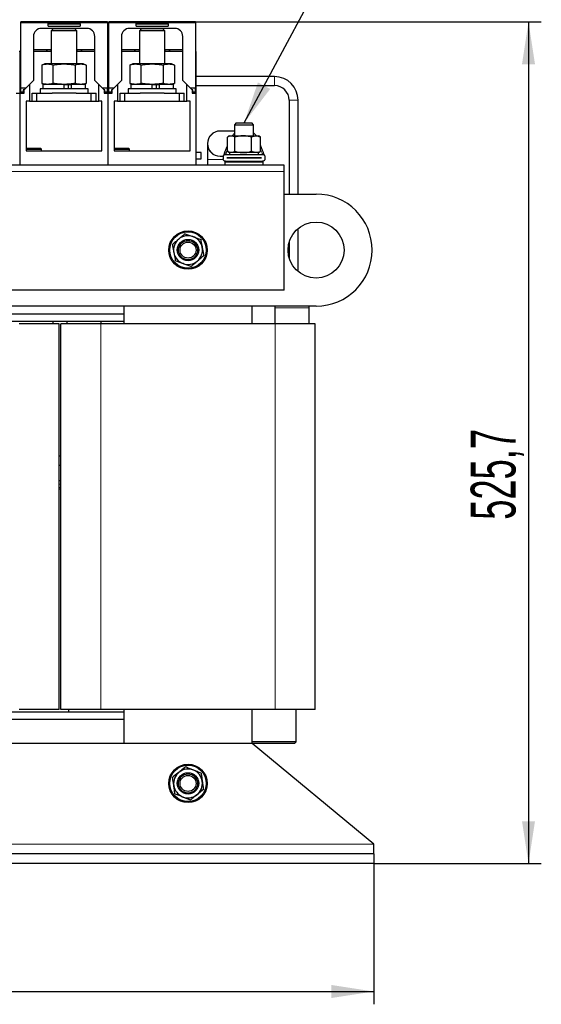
# Model space of a CAD drawing. Header units: millimetres. Extents: x 5 to 418, y 2 to 292.
# Tile 11 of 39: x 110 to 151, y 173 to 250. Entities that reach past the tile are written whole.
import ezdxf

# ---------------------------------------------------------------- set-up
doc = ezdxf.new("R2010")
doc.units = ezdxf.units.MM
doc.layers.add('SLD-0', color=7, linetype='Continuous')
doc.styles.add('SLDTEXTSTYLE0', font='TXT', dxfattribs={"width": 0.605})
doc.dimstyles.new('SLDDIMSTYLE0', dxfattribs={"dimtxt": 3.5, "dimasz": 3.302, "dimexe": 0, "dimexo": 0.0625, "dimgap": 0.875, "dimtad": 1, "dimlfac": 8, "dimrnd": 1e-09, "dimzin": 12, "dimdsep": 46, "dimtxsty": 'SLDTEXTSTYLE0', "dimsah": 1, "dimcen": 0.09, "dimadec": 0, "dimazin": 3, "dimtfac": 1, "dimtofl": 0, "dimtmove": 0, "dimatfit": 3, "dimfxl": 1, "dimfrac": 2, "dimtolj": 1, "dimtzin": 12, "dimarcsym": 0})
doc.dimstyles.new('SLDDIMSTYLE1', dxfattribs={"dimtxt": 3.5, "dimasz": 3.302, "dimexe": 0, "dimexo": 0.0625, "dimgap": 0.875, "dimtad": 1, "dimdec": 1, "dimlfac": 8, "dimrnd": 1e-09, "dimzin": 12, "dimdsep": 46, "dimtxsty": 'SLDTEXTSTYLE0', "dimsah": 1, "dimcen": 0.09, "dimadec": 0, "dimazin": 3, "dimtfac": 1, "dimtofl": 0, "dimtmove": 0, "dimatfit": 3, "dimfxl": 1, "dimfrac": 2, "dimtolj": 1, "dimtzin": 12, "dimarcsym": 0})
doc.dimstyles.new('SLDDIMSTYLE2', dxfattribs={"dimtxt": 0.18, "dimasz": 3.302, "dimexe": 0, "dimexo": 0.0625, "dimgap": 0, "dimtad": 0, "dimtih": 1, "dimtoh": 1, "dimdec": 0, "dimrnd": 1e-09, "dimzin": 0, "dimdsep": 46, "dimtxsty": 'Standard', "dimsah": 1, "dimcen": 0.09, "dimadec": 0, "dimazin": 0, "dimtfac": 3.302, "dimtdec": 0, "dimtofl": 0, "dimtmove": 0, "dimatfit": 3, "dimfxl": 1, "dimfrac": 2, "dimtolj": 1, "dimtzin": 0, "dimarcsym": 0})

# ---------------------------------------------------------------- blocks, each defined once
blk = doc.blocks.new('_D')
at = {"layer": 'SLD-0'}
for p, q in [((69.035, 183.896), (69.035, 172.896)), ((138.035, 183.896), (138.035, 172.896)), ((69.035, 173.896), (138.035, 173.896))]:
    blk.add_line(p, q, dxfattribs=at)
for points in [[(69.035, 173.896), (72.337, 173.388), (72.337, 174.404)], [(138.035, 173.896), (134.733, 174.404), (134.733, 173.388)]]:
    blk.add_solid(points, dxfattribs=at)
at = {"layer": 'SLD-0', "insert": (99.524, 178.408), "char_height": 3.5, "attachment_point": 1, "style": 'SLDTEXTSTYLE0'}
blk.add_mtext('552', dxfattribs=at)
blk = doc.blocks.new('_D_1')
at = {"layer": 'SLD-0', "color": 7}
for p, q in [((124.11, 249.612), (151.123, 249.612)), ((150.123, 249.612), (150.123, 183.896)), ((138.035, 183.896), (151.123, 183.896))]:
    blk.add_line(p, q, dxfattribs=at)
for points in [[(150.123, 249.612), (149.615, 246.31), (150.631, 246.31)], [(150.123, 183.896), (150.631, 187.198), (149.615, 187.198)]]:
    blk.add_solid(points, dxfattribs=at)
at = {"layer": 'SLD-0', "color": 7, "insert": (145.611, 210.738), "char_height": 3.5, "attachment_point": 1, "rotation": 90, "style": 'SLDTEXTSTYLE0'}
blk.add_mtext('525,7', dxfattribs=at)

msp = doc.modelspace()

# ---------------------------------------------------------------- linework, layer by layer
at = {"color": 7, "linetype": 'Continuous', "lineweight": 25}
for p, q in [((117.2347, 249.6117), (110.4847, 249.6117)), ((110.4847, 249.5492), (110.4847, 249.6117)), ((110.4847, 244.4367), (110.4847, 249.5492)), ((117.2347, 249.5492), (110.4847, 249.5492)), ((115.1097, 249.5429), (112.6097, 249.5429)), ((112.6097, 249.4604), (112.6097, 249.5429)), ((112.6097, 249.2929), (112.6097, 249.4604)), ((112.6097, 249.4604), (115.1097, 249.4604)), ((112.6097, 249.2929), (115.1097, 249.2929)), ((115.1097, 249.4604), (115.1097, 249.5429)), ((115.1097, 249.4604), (115.1097, 249.2929)), ((117.2347, 249.6117), (117.2347, 249.5492)), ((117.2347, 249.5492), (117.2347, 244.4367)), ((124.1097, 249.6117), (117.3597, 249.6117)), ((117.3597, 249.5492), (117.3597, 249.6117)), ((117.3597, 244.4367), (117.3597, 249.5492)), ((124.1097, 249.5492), (117.3597, 249.5492)), ((119.4847, 249.4604), (119.4847, 249.5429)), ((121.9847, 249.5429), (119.4847, 249.5429)), ((119.4847, 249.4604), (121.9847, 249.4604)), ((119.4847, 249.2929), (119.4847, 249.4604)), ((119.4847, 249.2929), (121.9847, 249.2929)), ((121.9847, 249.4604), (121.9847, 249.5429)), ((121.9847, 249.4604), (121.9847, 249.2929)), ((124.1097, 249.6117), (124.1097, 249.5492)), ((124.1097, 249.5492), (124.1097, 244.4367)), ((111.466, 248.4867), (111.466, 245.0429)), ((115.6285, 249.1117), (112.091, 249.1117)), ((113.0131, 249.071), (112.8597, 248.9177)), ((112.8597, 248.9177), (112.8597, 246.3335)), ((114.8597, 248.9177), (112.8597, 248.9177)), ((114.7064, 249.071), (113.0131, 249.071)), ((114.8597, 248.9177), (114.7064, 249.071)), ((114.8597, 246.3335), (114.8597, 248.9177)), ((116.2535, 245.0429), (116.2535, 248.4867)), ((118.341, 248.4867), (118.341, 245.0429)), ((122.5035, 249.1117), (118.966, 249.1117)), ((119.8881, 249.071), (119.7347, 248.9177)), ((119.7347, 248.9177), (119.7347, 246.3335)), ((121.7347, 248.9177), (119.7347, 248.9177)), ((121.5814, 249.071), (119.8881, 249.071)), ((121.7347, 248.9177), (121.5814, 249.071)), ((121.7347, 246.3335), (121.7347, 248.9177)), ((123.1285, 245.0429), (123.1285, 248.4867)), ((110.4222, 247.296), (110.3597, 247.296)), ((110.4222, 244.0585), (110.4222, 247.296)), ((110.4847, 247.296), (110.4222, 247.296)), ((112.8597, 247.4346), (111.466, 247.4346)), ((112.8597, 247.296), (111.466, 247.296)), ((116.2535, 247.4346), (114.8597, 247.4346)), ((116.2535, 247.296), (114.8597, 247.296)), ((115.2687, 247.296), (115.192, 247.4346)), ((117.2972, 247.296), (117.2347, 247.296)), ((117.3597, 247.296), (117.2972, 247.296)), ((117.2972, 244.0585), (117.2972, 247.296)), ((119.7347, 247.4346), (118.341, 247.4346)), ((119.7347, 247.296), (118.341, 247.296)), ((123.1285, 247.4346), (121.7347, 247.4346)), ((123.1285, 247.296), (121.7347, 247.296)), ((122.1437, 247.296), (122.067, 247.4346)), ((124.1722, 247.296), (124.1097, 247.296)), ((124.1722, 244.0585), (124.1722, 247.296)), ((112.3597, 246.3335), (112.1277, 246.2491)), ((112.1277, 246.2491), (112.1277, 244.818)), ((112.5607, 246.3335), (112.3597, 246.3335)), ((113.8597, 246.3335), (112.5607, 246.3335)), ((112.9937, 244.818), (112.9937, 246.2491)), ((115.1588, 246.3335), (113.8597, 246.3335)), ((114.7258, 246.2491), (114.7258, 244.818)), ((115.3597, 246.3335), (115.1588, 246.3335)), ((115.5918, 246.2491), (115.3597, 246.3335)), ((115.5918, 246.2491), (115.5918, 244.818)), ((119.2347, 246.3335), (119.0027, 246.2491)), ((119.0027, 246.2491), (119.0027, 244.818)), ((119.4357, 246.3335), (119.2347, 246.3335)), ((120.7347, 246.3335), (119.4357, 246.3335)), ((119.8687, 244.818), (119.8687, 246.2491)), ((122.0338, 246.3335), (120.7347, 246.3335)), ((121.6008, 246.2491), (121.6008, 244.818)), ((122.2347, 246.3335), (122.0338, 246.3335)), ((122.4668, 246.2491), (122.2347, 246.3335)), ((122.4668, 246.2491), (122.4668, 244.818)), ((130.2847, 245.346), (124.1722, 245.346)), ((111.466, 245.0429), (110.8597, 244.4367)), ((111.1535, 244.7304), (111.1535, 243.421)), ((112.1277, 244.818), (112.3597, 244.7335)), ((112.191, 244.7335), (112.191, 244.396)), ((113.8597, 244.7335), (112.191, 244.7335)), ((113.8597, 244.396), (113.8597, 244.7335)), ((113.8597, 244.7335), (114.3728, 244.7335)), ((114.2018, 244.396), (114.2018, 244.7335)), ((114.3728, 244.7335), (114.4305, 244.7335)), ((114.4305, 244.396), (114.4305, 244.7335)), ((115.5285, 244.7335), (114.4305, 244.7335)), ((115.3597, 244.7335), (115.5918, 244.818)), ((115.5285, 244.396), (115.5285, 244.7335)), ((116.8597, 244.4367), (116.2535, 245.0429)), ((116.566, 243.421), (116.566, 244.7304)), ((118.341, 245.0429), (117.7347, 244.4367)), ((118.0285, 244.7304), (118.0285, 243.421)), ((119.0027, 244.818), (119.2347, 244.7335)), ((119.066, 244.7335), (119.066, 244.396)), ((120.7347, 244.7335), (119.066, 244.7335)), ((120.7347, 244.396), (120.7347, 244.7335)), ((120.7347, 244.7335), (121.2478, 244.7335)), ((121.0768, 244.396), (121.0768, 244.7335)), ((121.2478, 244.7335), (121.3055, 244.7335)), ((121.3055, 244.396), (121.3055, 244.7335)), ((122.4035, 244.7335), (121.3055, 244.7335)), ((122.2347, 244.7335), (122.4668, 244.818)), ((122.4035, 244.396), (122.4035, 244.7335)), ((123.7347, 244.4367), (123.1285, 245.0429)), ((123.441, 243.421), (123.441, 244.7304)), ((124.1722, 244.646), (130.2847, 244.646)), ((110.1097, 244.0585), (110.4222, 244.0585)), ((110.4222, 238.421), (110.4222, 244.0585)), ((110.4222, 244.0585), (110.7347, 244.0585)), ((110.8597, 244.4367), (110.4847, 244.4367)), ((110.4847, 244.1242), (110.4847, 244.4367)), ((110.6722, 244.1242), (110.4847, 244.1242)), ((110.7347, 244.3117), (110.6722, 244.3117)), ((110.6722, 244.3117), (110.6722, 244.1242)), ((110.8597, 244.4367), (110.7347, 244.3117)), ((110.7347, 244.0585), (110.7347, 244.3117)), ((111.3597, 243.421), (111.3597, 244.046)), ((111.3597, 244.046), (111.7347, 244.046)), ((111.7347, 243.421), (111.7347, 244.046)), ((111.7347, 244.046), (112.9243, 244.046)), ((111.9847, 244.396), (111.9847, 244.046)), ((115.7347, 244.396), (111.9847, 244.396)), ((114.7951, 244.046), (112.9243, 244.046)), ((114.7951, 244.046), (115.9847, 244.046)), ((115.7347, 244.046), (115.7347, 244.396)), ((115.9847, 243.421), (115.9847, 244.046)), ((115.9847, 244.046), (116.3597, 244.046)), ((116.3597, 243.421), (116.3597, 244.046)), ((117.2347, 244.4367), (116.8597, 244.4367)), ((116.9847, 244.3117), (116.8597, 244.4367)), ((117.0472, 244.3117), (116.9847, 244.3117)), ((116.9847, 244.3117), (116.9847, 244.0585)), ((116.9847, 244.0585), (117.2972, 244.0585)), ((117.0472, 244.1242), (117.0472, 244.3117)), ((117.2347, 244.1242), (117.0472, 244.1242)), ((117.2347, 244.1242), (117.2347, 244.4367)), ((117.2972, 238.421), (117.2972, 244.0585)), ((117.2972, 244.0585), (117.6097, 244.0585)), ((117.7347, 244.4367), (117.3597, 244.4367)), ((117.3597, 244.1242), (117.3597, 244.4367)), ((117.5472, 244.1242), (117.3597, 244.1242)), ((117.6097, 244.3117), (117.5472, 244.3117)), ((117.5472, 244.3117), (117.5472, 244.1242)), ((117.7347, 244.4367), (117.6097, 244.3117)), ((117.6097, 244.0585), (117.6097, 244.3117)), ((118.2347, 243.421), (118.2347, 244.046)), ((118.2347, 244.046), (118.6097, 244.046)), ((118.6097, 243.421), (118.6097, 244.046)), ((118.6097, 244.046), (119.7993, 244.046)), ((118.8597, 244.396), (118.8597, 244.046)), ((122.6097, 244.396), (118.8597, 244.396)), ((121.6701, 244.046), (119.7993, 244.046)), ((121.6701, 244.046), (122.8597, 244.046)), ((122.6097, 244.046), (122.6097, 244.396)), ((122.8597, 243.421), (122.8597, 244.046)), ((122.8597, 244.046), (123.2347, 244.046)), ((123.2347, 243.421), (123.2347, 244.046)), ((124.1097, 244.4367), (123.7347, 244.4367)), ((123.8597, 244.3117), (123.7347, 244.4367)), ((123.9222, 244.3117), (123.8597, 244.3117)), ((123.8597, 244.3117), (123.8597, 244.0585)), ((123.8597, 244.0585), (124.1722, 244.0585)), ((123.9222, 244.1242), (123.9222, 244.3117)), ((124.1097, 244.1242), (123.9222, 244.1242)), ((124.1097, 244.1242), (124.1097, 244.4367)), ((124.1722, 238.421), (124.1722, 244.0585)), ((111.1535, 243.421), (110.9035, 243.421)), ((110.9035, 243.421), (110.9035, 239.546)), ((111.1535, 243.421), (111.5347, 243.421)), ((111.5347, 243.421), (111.7347, 243.421)), ((111.7347, 243.421), (115.9847, 243.421)), ((115.9847, 243.421), (116.1847, 243.421)), ((116.1847, 243.421), (116.566, 243.421)), ((116.816, 243.421), (116.566, 243.421)), ((116.816, 239.546), (116.816, 243.421)), ((118.0285, 243.421), (117.7785, 243.421)), ((117.7785, 243.421), (117.7785, 239.546)), ((118.0285, 243.421), (118.4097, 243.421)), ((118.4097, 243.421), (118.6097, 243.421)), ((118.6097, 243.421), (122.8597, 243.421)), ((122.8597, 243.421), (123.0597, 243.421)), ((123.0597, 243.421), (123.441, 243.421)), ((123.691, 243.421), (123.441, 243.421)), ((123.691, 239.546), (123.691, 243.421)), ((131.4347, 243.496), (131.4347, 236.171)), ((132.1347, 236.171), (132.1347, 243.496)), ((127.2939, 241.721), (127.1597, 241.5868)), ((127.1597, 241.5868), (127.1597, 240.721)), ((127.1597, 241.5868), (128.6597, 241.5868)), ((127.2939, 241.721), (128.5255, 241.721)), ((128.6597, 241.5868), (128.5255, 241.721)), ((128.6597, 240.721), (128.6597, 241.5868)), ((126.0542, 241.0929), (126.0347, 241.0929)), ((127.1597, 241.0929), (126.0542, 241.0929)), ((126.7847, 240.721), (126.6472, 240.6416)), ((126.7847, 240.721), (126.9059, 240.721)), ((126.9059, 240.721), (127.8478, 240.721)), ((127.8478, 240.721), (128.8515, 240.721)), ((128.6597, 240.9458), (128.8199, 240.7698)), ((128.8199, 240.7698), (128.8619, 240.7077)), ((128.8515, 240.721), (129.0347, 240.721)), ((129.1722, 240.6416), (129.0347, 240.721)), ((125.0504, 240.1085), (125.0504, 238.8585)), ((126.6127, 239.509), (126.6127, 240.6205)), ((127.1992, 239.509), (127.1992, 240.6205)), ((128.4963, 239.509), (128.4963, 240.6205)), ((129.2068, 240.6205), (129.1706, 240.6389)), ((129.2068, 239.509), (129.2068, 240.6205)), ((110.9222, 239.746), (110.9035, 239.7273)), ((110.9035, 239.671), (111.3449, 239.671)), ((110.9035, 239.546), (116.816, 239.546)), ((110.9222, 239.746), (111.3602, 239.746)), ((111.3449, 239.671), (112.0972, 239.671)), ((111.3602, 239.746), (112.0222, 239.746)), ((112.0972, 239.671), (112.0222, 239.746)), ((112.0972, 239.546), (112.0972, 239.671)), ((117.7972, 239.746), (117.7785, 239.7273)), ((117.7785, 239.671), (118.2199, 239.671)), ((117.7785, 239.546), (123.691, 239.546)), ((117.7972, 239.746), (118.2352, 239.746)), ((118.2199, 239.671), (118.9722, 239.671)), ((118.2352, 239.746), (118.8972, 239.746)), ((118.9722, 239.671), (118.8972, 239.746)), ((118.9722, 239.546), (118.9722, 239.671)), ((124.5535, 239.4073), (124.1722, 239.4073)), ((124.5535, 239.171), (124.5535, 239.4073)), ((124.5535, 238.9348), (124.5535, 239.171)), ((126.4639, 239.271), (129.3556, 239.271)), ((126.6474, 239.4878), (126.7847, 239.4085)), ((126.7847, 239.4085), (126.7847, 239.271)), ((126.9059, 239.4085), (126.7847, 239.4085)), ((129.0347, 239.4085), (126.9059, 239.4085)), ((127.8478, 239.4085), (126.9059, 239.4085)), ((128.8515, 239.4085), (127.8478, 239.4085)), ((129.0347, 239.4085), (128.8515, 239.4085)), ((129.0347, 239.4085), (129.1721, 239.4878)), ((129.0347, 239.271), (129.0347, 239.4085)), ((129.1706, 239.4904), (129.2068, 239.509)), ((110.4222, 238.421), (103.5472, 238.421)), ((117.2972, 238.421), (110.4222, 238.421)), ((124.1722, 238.421), (117.2972, 238.421)), ((124.1722, 238.9348), (124.5535, 238.9348)), ((131.0347, 238.421), (124.1722, 238.421)), ((125.0504, 238.8585), (125.0504, 238.421)), ((126.0347, 239.1242), (126.0542, 239.1242)), ((126.0542, 239.1242), (126.2891, 239.1242)), ((126.2847, 239.0919), (126.2847, 238.9127)), ((126.4879, 238.7335), (126.4097, 238.6554)), ((126.4097, 238.6554), (126.4097, 238.421)), ((129.4097, 238.6554), (126.4097, 238.6554)), ((126.4639, 238.7335), (129.3556, 238.7335)), ((126.5535, 239.0017), (126.5535, 239.0029)), ((126.5535, 239.0029), (129.266, 239.0029)), ((129.266, 239.0017), (126.5535, 239.0017)), ((127.1597, 239.0029), (127.1597, 239.0017)), ((128.6597, 239.0017), (128.6597, 239.0029)), ((129.266, 239.0029), (129.266, 239.0017)), ((129.4097, 238.6554), (129.3316, 238.7335)), ((129.4097, 238.421), (129.4097, 238.6554)), ((129.5347, 239.0919), (129.5347, 238.9127)), ((131.0347, 237.921), (131.0347, 238.421)), ((131.0347, 228.671), (131.0347, 237.921)), ((131.0347, 236.171), (133.5347, 236.171)), ((132.1347, 230.1152), (132.1347, 233.4768)), ((131.4347, 232.4085), (131.4347, 231.1835)), ((131.0347, 228.671), (76.0347, 228.671)), ((133.5347, 227.421), (73.5347, 227.421)), ((118.5347, 227.421), (118.5347, 226.0335)), ((128.5347, 226.0335), (128.5347, 227.421)), ((130.3107, 227.421), (130.316, 227.2835)), ((130.316, 227.2835), (130.316, 226.0335)), ((133.0035, 227.2835), (133.0014, 227.421)), ((133.0035, 226.0335), (133.0035, 227.2835)), ((118.5347, 226.796), (108.5347, 226.796)), ((118.5347, 226.221), (108.5347, 226.221)), ((113.0035, 226.0335), (113.0035, 226.221)), ((114.066, 226.221), (114.066, 226.0335)), ((116.7535, 226.0335), (116.7535, 226.221)), ((113.4722, 226.0335), (110.3472, 226.0335)), ((113.4722, 195.9085), (113.4722, 226.0335)), ((113.5972, 195.9085), (113.5972, 226.0335)), ((116.7222, 226.0335), (113.5972, 226.0335)), ((130.3472, 226.0335), (116.7222, 226.0335)), ((133.4722, 226.0335), (130.3472, 226.0335)), ((133.4722, 195.9085), (133.4722, 226.0335)), ((113.5972, 215.7085), (113.4722, 215.7085)), ((113.4722, 215.0085), (113.5972, 215.0085)), ((113.5972, 213.771), (113.4722, 213.771)), ((113.5972, 213.121), (113.4722, 213.121)), ((118.5347, 195.721), (108.5347, 195.721)), ((113.4722, 195.9085), (110.3472, 195.9085)), ((116.7222, 195.9085), (113.5972, 195.9085)), ((114.2222, 195.721), (114.2222, 195.9085)), ((130.3472, 195.9085), (116.7222, 195.9085)), ((118.5347, 195.9085), (118.5347, 193.271)), ((128.5347, 193.271), (128.5347, 195.9085)), ((133.4722, 195.9085), (130.3472, 195.9085)), ((131.9722, 193.396), (131.9722, 195.9085)), ((118.5347, 195.146), (108.5347, 195.146)), ((128.5347, 193.271), (78.5347, 193.271)), ((131.9722, 193.396), (128.5347, 193.396)), ((131.8472, 193.271), (128.5347, 193.271)), ((138.0347, 185.396), (128.5347, 193.271)), ((131.8472, 193.271), (131.9722, 193.396)), ((138.0347, 184.646), (138.0347, 185.396)), ((138.0347, 184.646), (69.0347, 184.646)), ((138.0347, 184.646), (138.0347, 183.896)), ((138.0347, 183.896), (69.0347, 183.896))]:
    msp.add_line(p, q, dxfattribs=at)
at = {"color": 7, "linetype": 'Continuous', "lineweight": 18}
for p, q in [((114.9265, 247.296), (114.8597, 247.4024)), ((121.8015, 247.296), (121.7347, 247.4024)), ((130.2847, 244.646), (130.2847, 245.346)), ((131.4347, 243.496), (132.1347, 243.496)), ((126.9706, 240.721), (126.9996, 240.7698)), ((128.8489, 240.721), (128.8199, 240.7698)), ((125.0504, 238.8585), (126.0347, 238.8585)), ((126.0347, 238.8585), (126.2985, 238.8585)), ((131.0347, 237.921), (76.0347, 237.921)), ((130.316, 227.2835), (133.0035, 227.2835)), ((116.7222, 195.9085), (116.7222, 226.0335)), ((130.3472, 195.9085), (130.3472, 226.0335)), ((113.5972, 213.521), (113.4722, 213.521)), ((113.5972, 213.246), (113.4722, 213.246)), ((138.0347, 185.396), (69.0347, 185.396))]:
    msp.add_line(p, q, dxfattribs=at)
at = {"color": 7, "linetype": 'Continuous', "lineweight": 25}
for centre, radius in [((133.5347, 231.796), 2.1875), ((123.5347, 231.796), 1.5), ((123.5347, 231.796), 1.4219), ((123.5347, 231.796), 0.8367), ((123.5347, 231.796), 0.75), ((123.5347, 231.796), 0.625), ((123.5347, 190.146), 1.5), ((123.5347, 190.146), 1.4219), ((123.5347, 190.146), 0.8367), ((123.5347, 190.146), 0.75), ((123.5347, 190.146), 0.625)]:
    msp.add_circle(centre, radius, dxfattribs=at)
for centre, radius, start, end in [((112.091, 248.4867), 0.625, 90, 180), ((115.6285, 248.4867), 0.625, 0, 90), ((118.966, 248.4867), 0.625, 90, 180), ((122.5035, 248.4867), 0.625, 0, 90), ((130.2847, 243.496), 1.85, 0, 90), ((130.2847, 243.496), 1.15, 0, 90), ((126.0347, 240.1085), 0.9844, 90, 270), ((133.5347, 231.796), 4.375, 270, 90), ((123.5347, 231.796), 1.125, 130.291325, 190.291325), ((123.5347, 231.796), 1.125, 70.291325, 130.291325), ((123.5347, 231.796), 1.125, 10.291325, 70.291325), ((123.5347, 231.796), 1.125, 190.291325, 250.291325), ((123.5347, 231.796), 1.125, 310.291325, 10.291325), ((123.5347, 231.796), 1.125, 250.291325, 310.291325), ((123.5347, 190.146), 1.125, 128.156214, 188.156214), ((123.5347, 190.146), 1.125, 68.156214, 128.156214), ((123.5347, 190.146), 1.125, 8.156214, 68.156214), ((123.5347, 190.146), 1.125, 188.156214, 248.156214), ((123.5347, 190.146), 1.125, 308.156214, 8.156214), ((123.5347, 190.146), 1.125, 248.156214, 308.156214)]:
    msp.add_arc(centre, radius, start, end, dxfattribs=at)
at = {"color": 7, "linetype": 'Continuous', "lineweight": 18}
msp.add_arc((126.0659, 240.1085), 0.9844, 90.683825, 269.316175, dxfattribs=at)
at = {"color": 7, "linetype": 'Continuous', "lineweight": 25}
for points, knots in [([(112.4527, 247.296), (112.4721, 247.3373), (112.4946, 247.3852), (112.5221, 247.4286), (112.5258, 247.4346)], [0, 0, 0, 0, 0.863041, 1, 1, 1, 1]), ([(112.5504, 247.4346), (112.5275, 247.399), (112.4981, 247.3533), (112.4737, 247.3065), (112.4683, 247.296)], [0, 0, 0, 0, 0.7775112, 1, 1, 1, 1]), ([(115.2668, 247.296), (115.2473, 247.3373), (115.2249, 247.3852), (115.1974, 247.4286), (115.1936, 247.4346)], [0, 0, 0, 0, 0.863041, 1, 1, 1, 1]), ([(119.3277, 247.296), (119.3471, 247.3373), (119.3696, 247.3852), (119.3971, 247.4286), (119.4008, 247.4346)], [0, 0, 0, 0, 0.863041, 1, 1, 1, 1]), ([(119.4254, 247.4346), (119.4025, 247.399), (119.3731, 247.3533), (119.3487, 247.3065), (119.3433, 247.296)], [0, 0, 0, 0, 0.77751124, 1, 1, 1, 1]), ([(122.1418, 247.296), (122.1223, 247.3373), (122.0999, 247.3852), (122.0724, 247.4286), (122.0686, 247.4346)], [0, 0, 0, 0, 0.86304099, 1, 1, 1, 1]), ([(112.1277, 246.2491), (112.1991, 246.2729), (112.3425, 246.3209), (112.4878, 246.3293), (112.5607, 246.3335)], [0, 0, 0, 0, 0.4981128, 1, 1, 1, 1]), ([(112.5607, 246.3335), (112.633, 246.3294), (112.7783, 246.321), (112.9217, 246.2731), (112.9937, 246.2491)], [0, 0, 0, 0, 0.4977806, 1, 1, 1, 1]), ([(112.9937, 246.2491), (113.1365, 246.2729), (113.4233, 246.3209), (113.7139, 246.3293), (113.8597, 246.3335)], [0, 0, 0, 0, 0.49811277, 1, 1, 1, 1]), ([(113.8597, 246.3335), (114.0044, 246.3294), (114.295, 246.321), (114.5817, 246.2731), (114.7258, 246.2491)], [0, 0, 0, 0, 0.4977806, 1, 1, 1, 1]), ([(114.7258, 246.2491), (114.7972, 246.2729), (114.9405, 246.3209), (115.0858, 246.3293), (115.1588, 246.3335)], [0, 0, 0, 0, 0.4981128, 1, 1, 1, 1]), ([(115.1588, 246.3335), (115.2311, 246.3294), (115.3764, 246.321), (115.5198, 246.2731), (115.5918, 246.2491)], [0, 0, 0, 0, 0.4977806, 1, 1, 1, 1]), ([(119.0027, 246.2491), (119.0741, 246.2729), (119.2175, 246.3209), (119.3628, 246.3293), (119.4357, 246.3335)], [0, 0, 0, 0, 0.4981128, 1, 1, 1, 1]), ([(119.4357, 246.3335), (119.508, 246.3294), (119.6533, 246.321), (119.7967, 246.2731), (119.8687, 246.2491)], [0, 0, 0, 0, 0.4977806, 1, 1, 1, 1]), ([(119.8687, 246.2491), (120.0115, 246.2729), (120.2983, 246.3209), (120.5889, 246.3293), (120.7347, 246.3335)], [0, 0, 0, 0, 0.49811277, 1, 1, 1, 1]), ([(120.7347, 246.3335), (120.8794, 246.3294), (121.17, 246.321), (121.4567, 246.2731), (121.6008, 246.2491)], [0, 0, 0, 0, 0.4977806, 1, 1, 1, 1]), ([(121.6008, 246.2491), (121.6722, 246.2729), (121.8155, 246.3209), (121.9608, 246.3293), (122.0338, 246.3335)], [0, 0, 0, 0, 0.4981128, 1, 1, 1, 1]), ([(122.0338, 246.3335), (122.1061, 246.3294), (122.2514, 246.321), (122.3948, 246.2731), (122.4668, 246.2491)], [0, 0, 0, 0, 0.4977806, 1, 1, 1, 1]), ([(112.5607, 244.7335), (112.4884, 244.7377), (112.3431, 244.7461), (112.1997, 244.7939), (112.1277, 244.818)], [0, 0, 0, 0, 0.49778063, 1, 1, 1, 1]), ([(112.9937, 244.818), (112.9223, 244.7941), (112.7789, 244.7462), (112.6336, 244.7378), (112.5607, 244.7335)], [0, 0, 0, 0, 0.4981128, 1, 1, 1, 1]), ([(113.8597, 244.7335), (113.7151, 244.7377), (113.4245, 244.7461), (113.1377, 244.7939), (112.9937, 244.818)], [0, 0, 0, 0, 0.4977806, 1, 1, 1, 1]), ([(114.7258, 244.818), (114.5829, 244.7941), (114.2962, 244.7462), (114.0056, 244.7378), (113.8597, 244.7335)], [0, 0, 0, 0, 0.49811276, 1, 1, 1, 1]), ([(115.1588, 244.7335), (115.0864, 244.7377), (114.9411, 244.7461), (114.7978, 244.7939), (114.7258, 244.818)], [0, 0, 0, 0, 0.4977806, 1, 1, 1, 1]), ([(115.5918, 244.818), (115.5204, 244.7941), (115.377, 244.7462), (115.2317, 244.7378), (115.1588, 244.7335)], [0, 0, 0, 0, 0.4981128, 1, 1, 1, 1]), ([(119.4357, 244.7335), (119.3634, 244.7377), (119.2181, 244.7461), (119.0747, 244.7939), (119.0027, 244.818)], [0, 0, 0, 0, 0.49778063, 1, 1, 1, 1]), ([(119.8687, 244.818), (119.7973, 244.7941), (119.6539, 244.7462), (119.5086, 244.7378), (119.4357, 244.7335)], [0, 0, 0, 0, 0.4981128, 1, 1, 1, 1]), ([(120.7347, 244.7335), (120.5901, 244.7377), (120.2995, 244.7461), (120.0127, 244.7939), (119.8687, 244.818)], [0, 0, 0, 0, 0.4977806, 1, 1, 1, 1]), ([(121.6008, 244.818), (121.4579, 244.7941), (121.1712, 244.7462), (120.8806, 244.7378), (120.7347, 244.7335)], [0, 0, 0, 0, 0.49811276, 1, 1, 1, 1]), ([(122.0338, 244.7335), (121.9614, 244.7377), (121.8161, 244.7461), (121.6728, 244.7939), (121.6008, 244.818)], [0, 0, 0, 0, 0.4977806, 1, 1, 1, 1]), ([(122.4668, 244.818), (122.3954, 244.7941), (122.252, 244.7462), (122.1067, 244.7378), (122.0338, 244.7335)], [0, 0, 0, 0, 0.4981128, 1, 1, 1, 1]), ([(126.6488, 240.6389), (126.6845, 240.6595), (126.7687, 240.7081), (126.8558, 240.7163), (126.9059, 240.721)], [0, 0, 0, 0, 0.4235828, 1, 1, 1, 1]), ([(126.9059, 240.721), (126.9129, 240.7209), (126.9655, 240.72), (127.0648, 240.6981), (127.1541, 240.6465), (127.1992, 240.6205)], [0, 0, 0, 0, 0.07009, 0.5307844, 1, 1, 1, 1]), ([(127.1597, 240.9063), (127.1514, 240.8992), (127.0884, 240.845), (127.0447, 240.7787), (127.0068, 240.721)], [0, 0, 0, 0, 0.1317457, 1, 1, 1, 1]), ([(127.8478, 240.721), (127.8324, 240.7209), (127.716, 240.72), (127.4965, 240.6981), (127.2989, 240.6465), (127.1992, 240.6205)], [0, 0, 0, 0, 0.07009, 0.5307844, 1, 1, 1, 1]), ([(128.4963, 240.6205), (128.391, 240.6486), (128.1784, 240.7053), (127.9586, 240.7158), (127.8478, 240.721)], [0, 0, 0, 0, 0.495458, 1, 1, 1, 1]), ([(128.4963, 240.6205), (128.5216, 240.6335), (128.6373, 240.6927), (128.7576, 240.7086), (128.8515, 240.721)], [0, 0, 0, 0, 0.2189524, 1, 1, 1, 1]), ([(128.8515, 240.721), (128.8802, 240.7199), (129.0004, 240.7149), (129.1175, 240.6614), (129.2068, 240.6205)], [0, 0, 0, 0, 0.2381018, 1, 1, 1, 1]), ([(126.6127, 239.9766), (126.6047, 239.9587), (126.5594, 239.857), (126.4874, 239.6723), (126.3977, 239.4385), (126.3359, 239.2678), (126.3042, 239.1782), (126.2958, 239.1541), (126.2936, 239.1476), (126.2935, 239.1473), (126.2934, 239.1472)], [0, 0, 0, 0, 0.0608721, 0.3443609, 0.6248208, 0.8619835, 0.946922, 0.9780578, 0.9908455, 1, 1, 1, 1]), ([(129.5065, 239.1743), (129.5037, 239.1825), (129.48, 239.2512), (129.4224, 239.4142), (129.3333, 239.6549), (129.2607, 239.8482), (129.2147, 239.9577), (129.2068, 239.9766)], [0, 0, 0, 0, 0.035988, 0.3001865, 0.5987301, 0.9305743, 1, 1, 1, 1]), ([(126.2847, 239.0919), (126.286, 239.108), (126.2887, 239.1403), (126.31, 239.1883), (126.3484, 239.2339), (126.4027, 239.2653), (126.445, 239.2693), (126.4639, 239.271)], [0, 0, 0, 0, 0.1470599, 0.2933771, 0.5019879, 0.7777416, 1, 1, 1, 1]), ([(126.6127, 239.5926), (126.6093, 239.5859), (126.5689, 239.5046), (126.5212, 239.3994), (126.4774, 239.3019), (126.4673, 239.2788), (126.4645, 239.2724), (126.4641, 239.2715), (126.4639, 239.271)], [0, 0, 0, 0, 0.0565703, 0.6865979, 0.9010204, 0.9398994, 0.9723841, 1, 1, 1, 1]), ([(126.9059, 239.4085), (126.899, 239.4087), (126.8464, 239.4096), (126.7594, 239.4276), (126.682, 239.4716), (126.6488, 239.4904)], [0, 0, 0, 0, 0.08008417, 0.60646898, 1, 1, 1, 1]), ([(127.1992, 239.509), (127.1516, 239.4809), (127.0555, 239.4242), (126.9561, 239.4138), (126.9059, 239.4085)], [0, 0, 0, 0, 0.495458, 1, 1, 1, 1]), ([(127.1992, 239.509), (127.3046, 239.4809), (127.5171, 239.4242), (127.7369, 239.4138), (127.8478, 239.4085)], [0, 0, 0, 0, 0.49545796, 1, 1, 1, 1]), ([(127.8478, 239.4085), (127.8631, 239.4086), (127.9795, 239.4096), (128.199, 239.4315), (128.3966, 239.483), (128.4963, 239.509)], [0, 0, 0, 0, 0.07009, 0.5307844, 1, 1, 1, 1]), ([(128.8515, 239.4085), (128.7576, 239.4209), (128.6373, 239.4368), (128.5216, 239.496), (128.4963, 239.509)], [0, 0, 0, 0, 0.7810476, 1, 1, 1, 1]), ([(129.2068, 239.509), (129.1175, 239.4682), (129.0004, 239.4146), (128.8802, 239.4097), (128.8515, 239.4085)], [0, 0, 0, 0, 0.7618982, 1, 1, 1, 1]), ([(129.3556, 239.271), (129.379, 239.2683), (129.4282, 239.2627), (129.4845, 239.2224), (129.5187, 239.1713), (129.5328, 239.1285), (129.5342, 239.1021), (129.5347, 239.0919)], [0, 0, 0, 0, 0.2761013, 0.5801303, 0.7597741, 0.906341, 1, 1, 1, 1]), ([(129.5259, 239.1473), (129.5258, 239.1477), (129.5254, 239.1487), (129.5194, 239.1659), (129.5113, 239.1888), (129.505, 239.2068)], [0, 0, 0, 0, 0.13434691, 0.32369478, 1, 1, 1, 1]), ([(126.4639, 238.7335), (126.4405, 238.7362), (126.3913, 238.7419), (126.335, 238.7822), (126.3008, 238.8333), (126.2866, 238.8761), (126.2853, 238.9024), (126.2847, 238.9127)], [0, 0, 0, 0, 0.2761013, 0.5801303, 0.7597741, 0.906341, 1, 1, 1, 1]), ([(129.5347, 238.9127), (129.5334, 238.8965), (129.5308, 238.8642), (129.5095, 238.8163), (129.4711, 238.7707), (129.4167, 238.7393), (129.3744, 238.7353), (129.3556, 238.7335)], [0, 0, 0, 0, 0.1470599, 0.2933771, 0.5019879, 0.7777416, 1, 1, 1, 1]), ([(123.3027, 233.0742), (123.2222, 233.006), (123.0598, 232.8683), (122.8919, 232.726), (122.8072, 232.6541)], [0, 0, 0, 0, 0.495458, 1, 1, 1, 1]), ([(123.3027, 233.0742), (123.402, 233.0386), (123.6024, 232.9668), (123.8096, 232.8926), (123.9141, 232.8551)], [0, 0, 0, 0, 0.495458, 1, 1, 1, 1]), ([(122.8072, 232.6541), (122.7955, 232.6442), (122.7065, 232.5688), (122.5389, 232.4266), (122.3879, 232.2987), (122.3118, 232.2341)], [0, 0, 0, 0, 0.07009, 0.5307844, 1, 1, 1, 1]), ([(122.3118, 232.2341), (122.3409, 232.0735), (122.3792, 231.8628), (122.4185, 231.6465), (122.4278, 231.595)], [0, 0, 0, 0, 0.7618982, 1, 1, 1, 1]), ([(123.9141, 232.8551), (123.9286, 232.8499), (124.0384, 232.8106), (124.2453, 232.7365), (124.4316, 232.6698), (124.5256, 232.6361)], [0, 0, 0, 0, 0.07009, 0.5307844, 1, 1, 1, 1]), ([(124.5256, 232.6361), (124.5547, 232.4755), (124.593, 232.2648), (124.6323, 232.0485), (124.6416, 231.997)], [0, 0, 0, 0, 0.7618982, 1, 1, 1, 1]), ([(122.4278, 231.595), (122.4585, 231.426), (122.4978, 231.2097), (122.5356, 231.0015), (122.5439, 230.956)], [0, 0, 0, 0, 0.7810476, 1, 1, 1, 1]), ([(124.6416, 231.997), (124.6723, 231.828), (124.7116, 231.6116), (124.7494, 231.4035), (124.7577, 231.3579)], [0, 0, 0, 0, 0.7810476, 1, 1, 1, 1]), ([(123.1553, 230.7369), (123.1408, 230.7421), (123.0311, 230.7814), (122.8241, 230.8556), (122.6379, 230.9223), (122.5439, 230.956)], [0, 0, 0, 0, 0.07009, 0.5307844, 1, 1, 1, 1]), ([(123.7668, 230.5179), (123.6675, 230.5535), (123.4671, 230.6253), (123.2599, 230.6995), (123.1553, 230.7369)], [0, 0, 0, 0, 0.495458, 1, 1, 1, 1]), ([(123.7668, 230.5179), (123.8473, 230.5861), (124.0097, 230.7238), (124.1775, 230.8661), (124.2622, 230.9379)], [0, 0, 0, 0, 0.495458, 1, 1, 1, 1]), ([(124.2622, 230.9379), (124.274, 230.9479), (124.3629, 231.0233), (124.5306, 231.1654), (124.6815, 231.2934), (124.7577, 231.3579)], [0, 0, 0, 0, 0.07009, 0.5307844, 1, 1, 1, 1]), ([(122.8397, 191.0307), (122.7046, 190.9245), (122.5317, 190.7887), (122.3654, 190.658), (122.329, 190.6294)], [0, 0, 0, 0, 0.7810476, 1, 1, 1, 1]), ([(123.3504, 191.4319), (123.2221, 191.3311), (123.0537, 191.1988), (122.8808, 191.063), (122.8397, 191.0307)], [0, 0, 0, 0, 0.7618982, 1, 1, 1, 1]), ([(123.9533, 191.1903), (123.939, 191.196), (123.8308, 191.2394), (123.6268, 191.3212), (123.4431, 191.3948), (123.3504, 191.4319)], [0, 0, 0, 0, 0.07009, 0.5307844, 1, 1, 1, 1]), ([(124.5562, 190.9486), (124.4583, 190.9878), (124.2607, 191.0671), (124.0564, 191.1489), (123.9533, 191.1903)], [0, 0, 0, 0, 0.49545796, 1, 1, 1, 1]), ([(124.5562, 190.9486), (124.5712, 190.8442), (124.6014, 190.6334), (124.6326, 190.4156), (124.6484, 190.3056)], [0, 0, 0, 0, 0.495458, 1, 1, 1, 1]), ([(122.4211, 189.9864), (122.4189, 190.0017), (122.4024, 190.1171), (122.3712, 190.3347), (122.3431, 190.5305), (122.329, 190.6294)], [0, 0, 0, 0, 0.07009, 0.5307844, 1, 1, 1, 1]), ([(122.5133, 189.3435), (122.4983, 189.4479), (122.4681, 189.6586), (122.4369, 189.8765), (122.4211, 189.9864)], [0, 0, 0, 0, 0.495458, 1, 1, 1, 1]), ([(124.6484, 190.3056), (124.6505, 190.2904), (124.6671, 190.175), (124.6983, 189.9574), (124.7263, 189.7615), (124.7405, 189.6627)], [0, 0, 0, 0, 0.07009, 0.5307844, 1, 1, 1, 1]), ([(122.5133, 189.3435), (122.6112, 189.3042), (122.8088, 189.225), (123.0131, 189.1431), (123.1161, 189.1018)], [0, 0, 0, 0, 0.495458, 1, 1, 1, 1]), ([(124.2298, 189.2614), (124.0947, 189.1553), (123.9218, 189.0194), (123.7554, 188.8887), (123.719, 188.8601)], [0, 0, 0, 0, 0.7810476, 1, 1, 1, 1]), ([(124.7405, 189.6627), (124.6122, 189.5619), (124.4437, 189.4295), (124.2709, 189.2937), (124.2298, 189.2614)], [0, 0, 0, 0, 0.7618982, 1, 1, 1, 1]), ([(123.1161, 189.1018), (123.1304, 189.0961), (123.2387, 189.0527), (123.4427, 188.9709), (123.6264, 188.8973), (123.719, 188.8601)], [0, 0, 0, 0, 0.07009003, 0.53078443, 1, 1, 1, 1])]:
    msp.add_open_spline(points, degree=3, knots=knots, dxfattribs=at)
at = {"color": 7, "linetype": 'Continuous', "lineweight": 18}
for points, knots in [([(112.8597, 247.4002), (112.8424, 247.3771), (112.8173, 247.3439), (112.7952, 247.3072), (112.7885, 247.296)], [0, 0, 0, 0, 0.6944685, 1, 1, 1, 1]), ([(119.7347, 247.4002), (119.7174, 247.3771), (119.6923, 247.3439), (119.6702, 247.3072), (119.6635, 247.296)], [0, 0, 0, 0, 0.6944685, 1, 1, 1, 1]), ([(129.3556, 239.271), (129.3552, 239.2718), (129.3545, 239.2734), (129.35, 239.2838), (129.339, 239.3087), (129.2967, 239.4028), (129.2506, 239.5046), (129.2101, 239.5859), (129.2068, 239.5926)], [0, 0, 0, 0, 0.0358114, 0.0803089, 0.1358686, 0.3135328, 0.9434405, 1, 1, 1, 1])]:
    msp.add_open_spline(points, degree=3, knots=knots, dxfattribs=at)

# ---------------------------------------------------------------- dimensions: what is measured, and where the dimension line sits
at = {"layer": 'SLD-0', "color": 7}
dim = msp.add_linear_dim(base=(150.123, 183.896), p1=(124.1097, 249.6117), p2=(138.0347, 183.896), angle=90, dimstyle='SLDDIMSTYLE1', dxfattribs=at)
dim.commit()
dim.dimension.update_dxf_attribs({"geometry": '_D_1', "text_midpoint": (150.123, 216.7538), "dimtype": 160})
at = {"layer": 'SLD-0'}
dim = msp.add_linear_dim(base=(138.0347, 173.896), p1=(69.0347, 183.896), p2=(138.0347, 183.896), dimstyle='SLDDIMSTYLE0', dxfattribs=at)
dim.commit()
dim.dimension.update_dxf_attribs({"geometry": '_D', "text_midpoint": (103.5347, 173.896), "dimtype": 160})

# ---------------------------------------------------------------- leaders
msp.add_leader([(127.9124, 241.721), (133.4249, 252.0105)], dimstyle='SLDDIMSTYLE2', dxfattribs=at)

doc.saveas('drawing.dxf')
